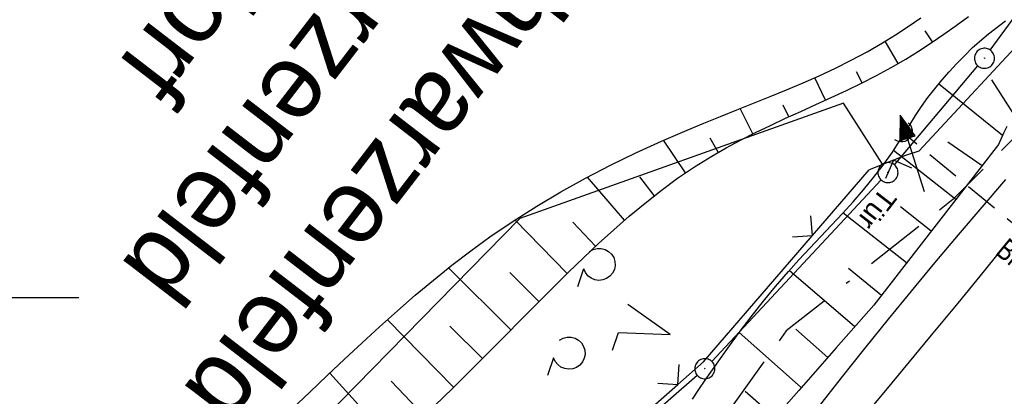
# Model space of a CAD drawing. Extents: x 510526 to 513920, y 467229 to 478797.
# Tile 183 of 256: x 511001 to 511074, y 472793 to 472821. Entities that reach past the tile are written whole.
import ezdxf

# ---------------------------------------------------------------- set-up
doc = ezdxf.new("R2010")
doc.units = 0
doc.header["$LTSCALE"] = 10
doc.header["$MEASUREMENT"] = 0
for name, pattern in [('ACAD_ISO16W100', [73, 15, -6.5, 15, -6.5, 15, -7, 1, -7]), ('LT00', [0]), ('STRICHLINIE2', [0.375, 0.25, -0.125])]:
    doc.linetypes.add(name, pattern=pattern)
doc.layers.get('0').update_dxf_attribs({"linetype": 'LT00'})
for name, color, linetype in [('-Haltung', 182, 'STRICHLINIE2'), ('-Haltungsbeschriftung', 182, 'LT00'), ('BAB-KABEL', 220, 'ACAD_ISO16W100'), ('DFK_AB_L', 21, 'LT00'), ('DFK_AB_P', 7, 'LT00'), ('DFK_KATASTER', 250, 'LT00'), ('DFK_NUTZUNG', 250, 'LT00'), ('GRENZNAME', 250, 'Continuous'), ('TOR_TEXT', 11, 'Continuous'), ('V93_AFBR_BAB', 250, 'LT00'), ('V93_BOESCH', 250, 'LT00'), ('V93_BOSCHUNG', 250, 'LT00'), ('V93_LD_MARK', 250, 'LT00'), ('V93_RASTER', 250, 'LT00'), ('V93_TOR', 10, 'LT00'), ('V93_UK_DURCH', 182, 'LT00'), ('V93_ZAUN', 40, 'LT00')]:
    doc.layers.add(name, color=color, linetype=linetype)
doc.styles.add('Beschrift', font='ARIAL.TTF')
doc.styles.add('Haltungsbeschriftung', font='ARIAL.TTF', dxfattribs={"width": 0.75})
doc.styles.add('UNIR-H', font='unir_h.shx', dxfattribs={"width": 0.8})

# ---------------------------------------------------------------- blocks, each defined once
blk = doc.blocks.new('SYMB7201')
at = {"color": 0, "linetype": 'ByBlock'}
for p, q in [((0, 0.385), (-0.11, 0.015)), ((-0.255, -0.385), (-0.115, -0.385)), ((0.445, -0.385), (0.585, -0.385))]:
    blk.add_line(p, q, dxfattribs=at)
for points in [[(0.25, 0.015), (0.11, 0.015), (0, 0.385)], [(-0.393816, -0.383308), (-0.416239, -0.362945), (-0.432849, -0.337617), (-0.442589, -0.308936), (-0.444836, -0.27873), (-0.439449, -0.248923), (-0.426769, -0.221415), (-0.407606, -0.197958), (-0.38318, -0.180047), (-0.355047, -0.168823), (-0.325, -0.165), (-0.294953, -0.168823), (-0.26682, -0.180047), (-0.242394, -0.197959), (-0.223231, -0.221415), (-0.210551, -0.248923), (-0.205164, -0.27873), (-0.207411, -0.308936), (-0.21715, -0.337617), (-0.233761, -0.362945), (-0.256184, -0.383308)], [(0.306185, -0.383308), (0.283761, -0.362945), (0.267151, -0.337617), (0.257411, -0.308936), (0.255164, -0.27873), (0.260552, -0.248923), (0.273231, -0.221415), (0.292394, -0.197958), (0.31682, -0.180047), (0.344953, -0.168823), (0.375, -0.165), (0.405047, -0.168823), (0.43318, -0.180047), (0.457606, -0.197959), (0.476769, -0.221415), (0.489449, -0.248923), (0.494836, -0.27873), (0.492589, -0.308936), (0.48285, -0.337617), (0.466239, -0.362945), (0.443816, -0.383308)]]:
    blk.add_lwpolyline(points, dxfattribs=at)
blk = doc.blocks.new('SYMB0003')
at = {"color": 0, "linetype": 'ByBlock'}
for p, q in [((-0.015712, 0), (0.010166, 0.012015)), ((0, -0.021257), (-0.015712, 0)), ((0.010166, 0.012015), (0, -0.021257))]:
    blk.add_line(p, q, dxfattribs=at)
for points in [[(-0.031395, 0.499013), (-0.093691, 0.491144), (-0.154509, 0.475528), (-0.21289, 0.452414), (-0.267913, 0.422164), (-0.318712, 0.385257), (-0.364484, 0.342274), (-0.404509, 0.293893), (-0.438154, 0.240877), (-0.464888, 0.184062), (-0.484292, 0.124345), (-0.496058, 0.062667), (-0.5, 0)], [(0.5, 0), (0.496057, 0.062667), (0.484292, 0.124345), (0.464888, 0.184062), (0.438153, 0.240877), (0.404509, 0.293893), (0.364484, 0.342274), (0.318712, 0.385257), (0.267913, 0.422164), (0.21289, 0.452414), (0.154509, 0.475528), (0.093691, 0.491144), (0.031395, 0.499013), (-0.031395, 0.499013)], [(-0.5, 0), (-0.496058, -0.062667), (-0.484292, -0.124345), (-0.464888, -0.184062), (-0.438154, -0.240877), (-0.404509, -0.293893), (-0.364485, -0.342274), (-0.318712, -0.385257), (-0.267914, -0.422164), (-0.21289, -0.452414), (-0.154509, -0.475529), (-0.093691, -0.491144), (-0.031395, -0.499014), (0.031395, -0.499014)], [(0.031395, -0.499014), (0.093691, -0.491144), (0.154509, -0.475529), (0.21289, -0.452414), (0.267914, -0.422164), (0.318712, -0.385257), (0.364485, -0.342274), (0.404509, -0.293893), (0.438154, -0.240877), (0.464889, -0.184062), (0.484292, -0.124345), (0.496058, -0.062667), (0.5, 0)]]:
    blk.add_lwpolyline(points, dxfattribs=at)
blk = doc.blocks.new('SYMB0070')
at = {"color": 0, "linetype": 'ByBlock'}
for p, q in [((-0.5, 0), (0.2, 0)), ((0.5, 0), (0.2, 0.1)), ((0.2, 0.1), (0.2, 0)), ((0.468, 0), (0.21, 0.086)), ((0.21, 0.086), (0.21, -0.086)), ((0.21, -0.086), (0.468, 0)), ((0.22, -0.072), (0.437, 0)), ((0.23, -0.058), (0.405, 0)), ((0.24, -0.045), (0.374, 0)), ((0.342, 0), (0.25, 0.031)), ((0.25, 0.031), (0.25, -0.031)), ((0.25, -0.031), (0.342, 0)), ((0.26, -0.017), (0.31, 0)), ((0.27, -0.003), (0.279, 0))]:
    blk.add_line(p, q, dxfattribs=at)
for points in [[(0.2, 0), (0.2, -0.1), (0.5, 0)], [(0.437, 0), (0.22, 0.072), (0.22, -0.072)], [(0.405, 0), (0.23, 0.058), (0.23, -0.058)], [(0.374, 0), (0.24, 0.045), (0.24, -0.045)], [(0.31, 0), (0.26, 0.017), (0.26, -0.017)], [(0.279, 0), (0.27, 0.003), (0.27, -0.003)]]:
    blk.add_lwpolyline(points, dxfattribs=at)
blk = doc.blocks.new('SYMB0024')
at = {"color": 0, "linetype": 'ByBlock'}
for p, q in [((-0.5, 0.5), (0, 0)), ((0, 0), (0.5, 0.5))]:
    blk.add_line(p, q, dxfattribs=at)
blk = doc.blocks.new('SYMB1107')
at = {"color": 0, "linetype": 'ByBlock'}
for points in [[(-0.2, 0), (-0.196157, 0.039018), (-0.184776, 0.076537), (-0.166294, 0.111114), (-0.141421, 0.141421), (-0.111114, 0.166294), (-0.076537, 0.184776), (-0.039018, 0.196157), (0, 0.2)], [(0, 0.2), (0.039018, 0.196157), (0.076537, 0.184776), (0.111114, 0.166294), (0.141421, 0.141421), (0.166294, 0.111114), (0.184776, 0.076537), (0.196157, 0.039018), (0.2, 0)]]:
    blk.add_lwpolyline(points, dxfattribs=at)

msp = doc.modelspace()

# ---------------------------------------------------------------- linework, layer by layer
at = {"layer": '-Haltung'}
msp.add_line((511082, 472799.491), (511066.977, 472811.925), dxfattribs=at)
at = {"layer": 'BAB-KABEL', "ltscale": 0.03, "flags": 128}
msp.add_lwpolyline([(513339.839, 477816.319), (513312.266, 477774.649), (513284.672, 477732.996), (513252.5, 477694.412), (513223.881, 477653.496), (513195.795, 477612.121), (513167.629, 477570.875), (513139.88, 477529.298), (513111.793, 477487.916), (513083.807, 477446.454), (513055.844, 477404.978), (513022.492, 477355.034), (513000.515, 477321.52), (512973.122, 477279.62), (512945.422, 477237.871), (512917.575, 477196.217), (512879.155, 477137.499), (512858.339, 477103.216), (512837.389, 477068.954), (512811.451, 477026.06), (512784.195, 476983.896), (512756.652, 476941.559), (512731.123, 476898.632), (512706.393, 476854.964), (512681.949, 476811.101), (512658.869, 476770.394), (512633.742, 476723.052), (512609.823, 476678.973), (512586.03, 476634.72), (512574.463, 476609.04), (512565.77, 476584.237), (512545.206, 476542.916), (512523.454, 476497.739), (512501.769, 476452.474), (512480.246, 476407.171), (512458.846, 476361.789), (512438.563, 476315.939), (512418.177, 476270.118), (512378.72, 476177.833), (512359.892, 476131.364), (512341.348, 476084.783), (512322.575, 476038.314), (512304.817, 475991.341), (512287.677, 475944.24), (512270.282, 475897.168), (512254.121, 475849.696), (512237.768, 475802.276), (512221.53, 475754.824), (512205.859, 475707.192), (512190.782, 475659.377), (512175.78, 475611.52), (512161.516, 475563.423), (512145.692, 475515.804), (512137.725, 475496.074), (512130.625, 475467.918), (512119.035, 475418.91), (512105.583, 475370.555), (512100.73, 475351.099), (512084.182, 475320.513), (512082.618, 475318.668), (512071.987, 475296.243), (512062.064, 475264.372), (512059.316, 475232.902), (512061.872, 475193.176), (512054.818, 475143.1), (512045.689, 475099.989), (512036.29, 475050.898), (512027.273, 475001.725), (512018.223, 474952.549), (512008.899, 474903.418), (512000.14, 474854.229), (511992.355, 474804.855), (511985.273, 474755.369), (511977.385, 474700.851), (511969.41, 474646.425), (511966.53, 474615.204), (511972.795, 474604.79), (511970.049, 474596.165), (511959.565, 474586.374), (511941.907, 474517.478), (511936.852, 474477.772), (511926.657, 474399.733), (511919.973, 474355.376), (511910.09, 474296.615), (511899.454, 474238.126), (511883.784, 474152.683), (511870.289, 474094.001), (511857.131, 474053.876), (511852.776, 474012.454), (511853.171, 473966.862), (511852.492, 473957.146), (511851.311, 473949.656), (511841.692, 473942.065), (511825.821, 473895.229), (511826.651, 473894.117), (511810.899, 473851.945), (511793.573, 473805.027), (511775.285, 473758.358), (511755.124, 473712.475), (511734.052, 473667.008), (511712.225, 473621.972), (511689.498, 473577.273), (511665.157, 473533.497), (511639.854, 473490.241), (511612.908, 473448.14), (511601.588, 473431.806), (511558.048, 473366.072), (511514.894, 473306.01), (511484.056, 473267.454), (511450.631, 473224.7), (511393.065, 473164.53), (511363.017, 473132.866), (511308.517, 473076.446), (511275.572, 473040.359), (511243.006, 473009.331), (511235.22, 472986.054), (511231.03, 472981.056), (511075.99, 472813.106), (511070.243, 472807.304), (511057.801, 472797.513), (511038.028, 472769.96), (511010.695, 472730.526), (510983.876, 472687.185), (510959.577, 472643.761), (510934.3, 472604.326), (510904.804, 472574.327), (510913.914, 472558.288), (510911.702, 472550.665), (510911.228, 472549.239), (510895.971, 472514.712), (510882.655, 472477.924), (510872.403, 472460.753), (510857.497, 472432.352), (510836.101, 472381.12), (510836.281, 472368.894), (510832.944, 472355.972), (510830.181, 472332.026), (510848.219, 472325.537), (510838.512, 472271.416), (510831.965, 472215.431), (510830.702, 472169.392), (510828.833, 472118.665), (510829.075, 472067.625), (510833.949, 472011.739), (510842.444, 471951.437), (510849.978, 471906.34), (510856.18, 471866.272), (510867.229, 471812.821), (510879.853, 471762.875), (510891.506, 471713.806), (510903.789, 471665.07), (510916.063, 471616.285), (510929.638, 471568.076), (510950.958, 471501.368), (510971.606, 471429.824), (510974.35, 471422.765), (510989.551, 471366.875), (511004.499, 471314.199), (511016.364, 471270.838), (511026.276, 471232.419), (511039.24, 471184.146), (511056.597, 471116.881), (511065.905, 471078.265), (511077.604, 471030.011), (511089.225, 470981.622), (511098.911, 470932.895), (511107.165, 470884.025), (511116.152, 470835.042), (511125.079, 470786.059), (511133.148, 470736.973), (511137.299, 470706.315), (511129.89, 470689.715), (511129.543, 470684.612), (511132.443, 470671.581), (511143.113, 470670.948), (511145.784, 470638.261), (511151.08, 470588.888), (511155.977, 470539.416), (511159.512, 470489.779), (511162.627, 470440.141), (511165.944, 470390.621), (511167.842, 470340.945), (511167.805, 470291.237), (511167.773, 470272.425), (511169.192, 470243.962), (511168.974, 470223.344), (511163.734, 470203.872), (511151.457, 470170.118), (511152.401, 470145.764), (511161.627, 470107.325), (511162.261, 470078.654), (511157.084, 470021.39), (511153.973, 469975.779), (511150.229, 469924.108), (511146.614, 469878.373), (511141.044, 469826.728), (511133.852, 469745.039), (511131.815, 469700.017), (511128.932, 469655.166), (511125.194, 469595.287), (511130.663, 469554.69), (511130.405, 469544.669), (511121.691, 469477.401)], dxfattribs=at)
at = {"layer": 'DFK_AB_L'}
for p, q in [((511073.03, 472818.458), (511076.6, 472823.383)), ((511065.874, 472809.893), (511072.106, 472817.277)), ((511052.232, 472795.228), (511064.878, 472808.772)), ((511032.417, 472777.981), (511051.153, 472794.189))]:
    msp.add_line(p, q, dxfattribs=at)
at = {"layer": 'DFK_KATASTER'}
for p, q in [((511062.07, 472814.5), (511037.92, 472805.9)), ((511064.986, 472809.952), (511062.07, 472814.5)), ((511013.32, 472780.83), (511037.92, 472805.9))]:
    msp.add_line(p, q, dxfattribs=at)
at = {"layer": 'V93_AFBR_BAB'}
msp.add_lwpolyline([(511074.154, 472808.813), (511072.386, 472806.74), (511070.625, 472804.662), (511068.874, 472802.575), (511067.133, 472800.48), (511065.407, 472798.373), (511063.649, 472796.195), (511061.906, 472794.005), (511060.177, 472791.804), (511058.459, 472789.593), (511056.751, 472787.375), (511055.051, 472785.151), (511051.905, 472781), (511048.781, 472776.832), (511045.681, 472772.647), (511042.606, 472768.443), (511039.558, 472764.22), (511037.221, 472760.942), (511034.899, 472757.654), (511032.591, 472754.355), (511030.297, 472751.047), (511028.014, 472747.731), (511025.742, 472744.407), (511023.444, 472741.022)], dxfattribs=at)
at = {"layer": 'V93_BOESCH'}
for points in [[(511031.564, 472791.929), (511032.872, 472793.202), (511034.171, 472794.488), (511035.464, 472795.783), (511036.755, 472797.086), (511038.047, 472798.392), (511039.344, 472799.699), (511040.438, 472800.793), (511041.539, 472801.881), (511042.651, 472802.957), (511043.776, 472804.017), (511044.916, 472805.055), (511046.075, 472806.067), (511047.254, 472807.047), (511048.456, 472807.99), (511049.684, 472808.892), (511050.941, 472809.748), (511052.229, 472810.552), (511053.3, 472811.167), (511054.391, 472811.75), (511055.497, 472812.307), (511056.616, 472812.845), (511057.744, 472813.37), (511058.879, 472813.887), (511060.016, 472814.402), (511061.153, 472814.922), (511062.287, 472815.452), (511063.413, 472815.998), (511064.53, 472816.567), (511065.634, 472817.163), (511066.721, 472817.794), (511067.676, 472818.389), (511068.618, 472819.01), (511069.55, 472819.651), (511070.473, 472820.305), (511071.391, 472820.966)], [(511020.945, 472791.701), (511022.238, 472792.933), (511023.531, 472794.163), (511024.827, 472795.389), (511026.129, 472796.605), (511027.44, 472797.808), (511028.764, 472798.994), (511030.103, 472800.159), (511031.461, 472801.299), (511032.84, 472802.409), (511034.245, 472803.486), (511035.677, 472804.527), (511037.403, 472805.7), (511039.169, 472806.819), (511040.972, 472807.884), (511042.807, 472808.899), (511044.671, 472809.866), (511046.561, 472810.786), (511048.472, 472811.662), (511050.403, 472812.496), (511051.638, 472813.005), (511052.876, 472813.504), (511054.116, 472813.997), (511055.356, 472814.489), (511056.592, 472814.986), (511057.824, 472815.491), (511059.048, 472816.01), (511060.262, 472816.549), (511061.465, 472817.112), (511062.654, 472817.705), (511063.826, 472818.332), (511064.979, 472818.998), (511065.946, 472819.599), (511066.901, 472820.227), (511067.845, 472820.875)], [(511050.786, 472792.411), (511051.269, 472793.12), (511051.754, 472793.829), (511052.586, 472795.026), (511053.431, 472796.214), (511054.292, 472797.391), (511055.172, 472798.554), (511056.074, 472799.7), (511057, 472800.827), (511057.953, 472801.932), (511058.746, 472802.812), (511059.552, 472803.681), (511060.365, 472804.544), (511061.179, 472805.406), (511061.987, 472806.272), (511062.782, 472807.147), (511063.559, 472808.035), (511064.311, 472808.943), (511065.032, 472809.875), (511065.715, 472810.835), (511066.16, 472811.513), (511066.593, 472812.2), (511067.023, 472812.891), (511067.456, 472813.578), (511067.901, 472814.255), (511068.368, 472814.917), (511068.877, 472815.577), (511069.411, 472816.218), (511069.966, 472816.842), (511070.536, 472817.455), (511071.117, 472818.06), (511071.703, 472818.661), (511072.902, 472819.682), (511074.152, 472820.641)], [(511074.256, 472812.747), (511074.04, 472812.318), (511073.839, 472811.871), (511073.645, 472811.415), (511064.334, 472799.418), (511061.53, 472796.237), (511058.726, 472793.055), (511055.924, 472789.872)]]:
    msp.add_lwpolyline(points, dxfattribs=at)
at = {"layer": 'V93_BOSCHUNG'}
for p, q in [((511068.716, 472819.076), (511068.177, 472819.904)), ((511066.141, 472817.452), (511065.176, 472819.118)), ((511063.453, 472816.018), (511063.029, 472816.849)), ((511060.719, 472814.722), (511059.924, 472816.397)), ((511073.936, 472812.092), (511069.172, 472815.936)), ((511074.775, 472813.679), (511073.152, 472816.23)), ((511057.987, 472813.481), (511057.576, 472814.35)), ((511055.304, 472812.212), (511054.35, 472814.09)), ((511050.266, 472809.296), (511048.633, 472811.732)), ((511052.716, 472810.837), (511052.106, 472811.892)), ((511072.418, 472809.834), (511069.865, 472811.592)), ((511070.462, 472807.314), (511065.8, 472810.963)), ((511045.721, 472805.762), (511042.949, 472808.975)), ((511047.946, 472807.597), (511046.86, 472809.003)), ((511066.784, 472802.574), (511062.017, 472806.305)), ((511068.623, 472804.944), (511066.312, 472806.753)), ((511041.441, 472801.785), (511037.539, 472805.788)), ((511043.56, 472803.816), (511041.877, 472805.625)), ((511037.234, 472797.57), (511032.58, 472802.204)), ((511039.338, 472799.693), (511037.169, 472801.868)), ((511062.923, 472797.818), (511058.016, 472802.004)), ((511064.903, 472800.152), (511062.452, 472802.155)), ((511032.962, 472793.291), (511028.026, 472798.336)), ((511035.114, 472795.431), (511032.688, 472797.863)), ((511060.895, 472795.516), (511058.51, 472797.639)), ((511058.919, 472793.274), (511054.28, 472797.373)), ((511028.507, 472789.069), (511023.728, 472794.35)), ((511030.765, 472791.165), (511028.31, 472793.757)), ((511056.944, 472791.031), (511054.728, 472792.975))]:
    msp.add_line(p, q, dxfattribs=at)
at = {"layer": 'V93_LD_MARK'}
msp.add_lwpolyline([(511062.737, 472790.074), (511065.701, 472793.62), (511068.648, 472797.181), (511070.619, 472799.583), (511072.584, 472801.991), (511074.544, 472804.403)], dxfattribs=at)
at = {"layer": 'V93_RASTER'}
msp.add_line((510995, 472800), (511005, 472800), dxfattribs=at)
at = {"layer": 'V93_ZAUN'}
for p, q in [((511065.801, 472810.235), (511063.977, 472809.523)), ((511059.75, 472804.621), (511063.977, 472809.523)), ((511038.428, 472783.617), (511049.703, 472793.51))]:
    msp.add_line(p, q, dxfattribs=at)
for points in [[(511076.53, 472820.425), (511067.701, 472810.906), (511066.704, 472810.587), (511065.801, 472810.235)], [(511049.703, 472793.51), (511051.617, 472795.19), (511059.75, 472804.621)]]:
    msp.add_lwpolyline(points, dxfattribs=at)

# ---------------------------------------------------------------- block references
at = {"layer": 'DFK_AB_P', "xscale": 1.499999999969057, "yscale": 1.5, "zscale": 1.5, "rotation": 251.2881100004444}
for p in [(511072.59, 472817.85), (511065.39, 472809.32), (511051.72, 472794.68)]:
    msp.add_blockref('SYMB0003', p, dxfattribs=at)
at = {"layer": 'DFK_NUTZUNG', "xscale": 9.999999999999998, "yscale": 10, "zscale": 10, "rotation": 251.28826}
msp.add_blockref('SYMB7201', (511045.486, 472798.478), dxfattribs=at)
at = {"layer": 'V93_TOR', "xscale": 5.999999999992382, "yscale": 5.999999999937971, "zscale": 6, "rotation": 107.6547644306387}
msp.add_blockref('SYMB0070', (511067.202, 472810.739), dxfattribs=at)
at = {"layer": 'V93_UK_DURCH', "xscale": 4.000000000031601, "yscale": 4.000000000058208, "zscale": 4, "rotation": 232.431311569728}
msp.add_blockref('SYMB1107', (511066.399, 472812.404), dxfattribs=at)
at = {"layer": 'V93_ZAUN', "yscale": 2.100000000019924, "zscale": 2.1}
for p, xscale, rotation in [((511065.801, 472810.235), 2.10000000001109, 201.3230221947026), ((511059.75, 472804.621), 2.099999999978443, 49.22626219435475), ((511049.703, 472793.51), 2.099999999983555, 41.26471219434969)]:
    msp.add_blockref('SYMB0024', p, dxfattribs=dict(at, xscale=xscale, rotation=rotation))

# ---------------------------------------------------------------- texts
at = {"layer": '-Haltungsbeschriftung', "style": 'Haltungsbeschriftung', "width": 0.75}
msp.add_text('BR DN 600', height=1.6, rotation=320.38515, dxfattribs=at).set_placement((511073.344, 472803.285))
at = {"layer": 'GRENZNAME', "insert": (511073.394, 472862.869), "char_height": 5.6, "width": 100.21999, "attachment_point": 1, "rotation": 232.43131, "style": 'UNIR-H'}
msp.add_mtext('{\\W1;Gemarkung: Schwarzenfeld\\PGemeinde: Schwarzenfeld\\PLandkreis: Schwandorf}', dxfattribs=at)
at = {"layer": 'TOR_TEXT', "style": 'Beschrift'}
msp.add_text('Tür', height=1.5, rotation=232.4313, dxfattribs=at).set_placement((511064.935, 472808.294))

doc.saveas('drawing.dxf')
